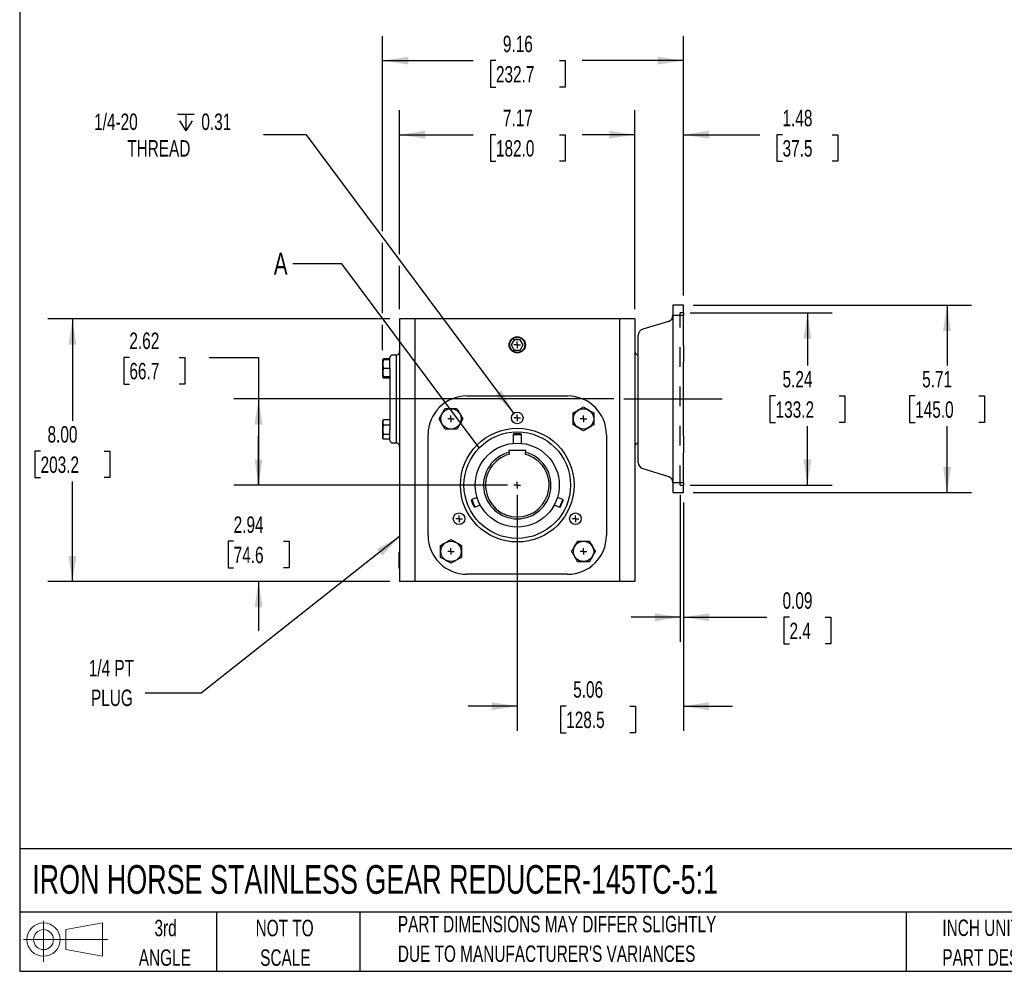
# Model space of a CAD drawing. Header units: inches. Extents: x 0.2 to 10.8, y 0.2 to 8.2.
# Tile 1 of 14: x 0.2 to 5.2, y 0.2 to 5.1. Entities that reach past the tile are written whole.
import ezdxf

# ---------------------------------------------------------------- set-up
doc = ezdxf.new("R2010")
doc.units = ezdxf.units.IN
doc.header["$MEASUREMENT"] = 0
doc.linetypes.add('CENTERX2', pattern=[0.8, 0.5, -0.1, 0.1, -0.1])
doc.linetypes.add('HIDDEN', pattern=[0.075, 0.05, -0.025])
for name, color, linetype in [('CENTER', 40, 'CENTERX2'), ('HIDDEN', 102, 'HIDDEN'), ('SLD-DEFPOINTS', 7, 'Continuous')]:
    doc.layers.add(name, color=color, linetype=linetype)
doc.layers.add('DIMENSIONS', color=140, linetype='Continuous', lineweight=25)
doc.layers.add('TEXT', color=140, linetype='Continuous', lineweight=25)
doc.styles.add('SLDTEXTSTYLE0', font='TXT', dxfattribs={"width": 0.7})
doc.dimstyles.new('SLDDIMSTYLE0', dxfattribs={"dimtxt": 0.084961, "dimasz": 0.13, "dimexe": 0, "dimexo": 0.0625, "dimgap": 0.02124, "dimtad": 0, "dimtih": 1, "dimtoh": 1, "dimlfac": 6, "dimrnd": 1e-09, "dimdsep": 46, "dimtxsty": 'SLDTEXTSTYLE0', "dimsah": 1, "dimcen": 0.09, "dimadec": 0, "dimazin": 2, "dimtfac": 1, "dimtmove": 0, "dimatfit": 0, "dimfxl": 0, "dimfrac": 2, "dimtolj": 1, "dimtzin": 12, "dimarcsym": 0})
doc.dimstyles.new('SLDDIMSTYLE1', dxfattribs={"dimtxt": 0.084961, "dimasz": 0.13, "dimexe": 0, "dimexo": 0.0625, "dimgap": 0.02124, "dimtad": 0, "dimtih": 1, "dimtoh": 1, "dimlfac": 6, "dimrnd": 1e-09, "dimzin": 12, "dimdsep": 46, "dimtxsty": 'SLDTEXTSTYLE0', "dimsah": 1, "dimcen": 0.09, "dimadec": 0, "dimazin": 3, "dimtfac": 1, "dimtofl": 0, "dimtmove": 0, "dimatfit": 3, "dimfxl": 0, "dimfrac": 2, "dimtolj": 1, "dimtzin": 12, "dimarcsym": 0})
doc.dimstyles.new('SLDDIMSTYLE2', dxfattribs={"dimtxt": 0.084961, "dimasz": 0.13, "dimexe": 0, "dimexo": 0.0625, "dimgap": 0.02124, "dimtad": 0, "dimtih": 1, "dimtoh": 1, "dimlfac": 6, "dimrnd": 1e-09, "dimzin": 12, "dimdsep": 46, "dimtxsty": 'SLDTEXTSTYLE0', "dimsah": 1, "dimcen": 0.09, "dimadec": 0, "dimazin": 3, "dimtfac": 1, "dimtmove": 0, "dimatfit": 0, "dimfxl": 0, "dimfrac": 2, "dimtolj": 1, "dimtzin": 12, "dimarcsym": 0})
doc.dimstyles.new('SLDDIMSTYLE3', dxfattribs={"dimtxt": 0.084961, "dimasz": 0.13, "dimexe": 0, "dimexo": 0.0625, "dimgap": 0.02124, "dimtad": 0, "dimtih": 1, "dimtoh": 1, "dimlfac": 6, "dimrnd": 1e-09, "dimzin": 4, "dimdsep": 46, "dimtxsty": 'SLDTEXTSTYLE0', "dimsah": 1, "dimcen": 0.09, "dimadec": 0, "dimazin": 1, "dimtfac": 1, "dimtofl": 0, "dimtmove": 0, "dimatfit": 3, "dimfxl": 0, "dimfrac": 2, "dimtolj": 1, "dimtzin": 12, "dimarcsym": 0})
doc.dimstyles.new('SLDDIMSTYLE4', dxfattribs={"dimtxt": 0.084961, "dimasz": 0.13, "dimexe": 0, "dimexo": 0.0625, "dimgap": 0.02124, "dimtad": 0, "dimtih": 1, "dimtoh": 1, "dimlfac": 6, "dimrnd": 1e-09, "dimzin": 12, "dimdsep": 46, "dimtxsty": 'SLDTEXTSTYLE0', "dimsah": 1, "dimcen": 0, "dimadec": 0, "dimazin": 3, "dimtfac": 1, "dimtofl": 0, "dimtmove": 0, "dimatfit": 3, "dimfxl": 0, "dimfrac": 2, "dimtolj": 1, "dimtzin": 12, "dimarcsym": 0})
doc.dimstyles.new('SLDDIMSTYLE5', dxfattribs={"dimtxt": 0.18, "dimasz": 0.13, "dimexe": 0, "dimexo": 0.0625, "dimgap": 0, "dimtad": 0, "dimtih": 1, "dimtoh": 1, "dimdec": 0, "dimrnd": 1e-09, "dimzin": 0, "dimdsep": 46, "dimtxsty": 'Standard', "dimsah": 1, "dimcen": 0.09, "dimadec": 0, "dimazin": 0, "dimtfac": 0.13, "dimtdec": 0, "dimtofl": 0, "dimtmove": 0, "dimatfit": 3, "dimfxl": 0, "dimfrac": 2, "dimtolj": 1, "dimtzin": 0, "dimarcsym": 0})
doc.dimstyles.new('SLDDIMSTYLE6', dxfattribs={"dimtxt": 0.18, "dimasz": 0.13, "dimexe": 0, "dimexo": 0.0625, "dimgap": 0, "dimtad": 0, "dimtih": 1, "dimtoh": 1, "dimdec": 0, "dimrnd": 1e-09, "dimzin": 0, "dimdsep": 46, "dimtxsty": 'Standard', "dimblk1": 'NONE', "dimblk2": 'NONE', "dimsah": 1, "dimcen": 0.09, "dimadec": 0, "dimazin": 0, "dimtfac": 0.13, "dimtdec": 0, "dimtofl": 0, "dimtmove": 0, "dimatfit": 3, "dimldrblk": 'NONE', "dimfxl": 0, "dimfrac": 2, "dimtolj": 1, "dimtzin": 0, "dimarcsym": 0})

# ---------------------------------------------------------------- blocks, each defined once
blk = doc.blocks.new('Block11')
at = {"color": 7, "linetype": 'Continuous', "lineweight": 18}
for p, q in [((0.1019, 0.2091), (0.1019, 0)), ((0.2157, 0.1641), (0.4006, 0.1981)), ((0.2157, 0.0628), (0.2157, 0.1641)), ((0.4006, 0.1981), (0.4006, 0.0288)), ((0, 0.1135), (0.4281, 0.1135)), ((0.2157, 0.0628), (0.4006, 0.0288))]:
    blk.add_line(p, q, dxfattribs=at)
for radius in [0.0846, 0.0506]:
    blk.add_circle((0.1019, 0.1135), radius, dxfattribs=at)
blk = doc.blocks.new('Block12')
at = {"layer": 'SLD-DEFPOINTS'}
blk.add_blockref('Block11', (0, 0), dxfattribs=at)
blk = doc.blocks.new('SW_NOTE_0_2')
at = {"layer": 'TEXT', "color": 0, "char_height": 0.083333, "attachment_point": 1, "style": 'SLDTEXTSTYLE0'}
for s, insert in [('PART DIMENSIONS MAY DIFFER SLIGHTLY', (0, 0.1074)), ("DUE TO MANUFACTURER'S VARIANCES", (0, -0.0431))]:
    blk.add_mtext(s, dxfattribs=dict(at, insert=insert))
blk = doc.blocks.new('SW_NOTE_0_3')
at = {"layer": 'TEXT', "color": 0, "char_height": 0.08333, "attachment_point": 2, "style": 'SLDTEXTSTYLE0'}
for s, insert in [('NOT TO', (0.207, 0.1074)), ('SCALE', (0.2108, -0.0431))]:
    blk.add_mtext(s, dxfattribs=dict(at, insert=insert))
blk = doc.blocks.new('SW_NOTE_0_4')
at = {"layer": 'TEXT', "color": 0, "char_height": 0.08333, "attachment_point": 2, "style": 'SLDTEXTSTYLE0'}
for s, insert in [('3rd', (0.0911, 0.1074)), ('ANGLE', (0.0873, -0.0431))]:
    blk.add_mtext(s, dxfattribs=dict(at, insert=insert))
blk = doc.blocks.new('SW_NOTE_0_5')
at = {"layer": 'TEXT', "color": 0, "char_height": 0.083333, "attachment_point": 1, "style": 'SLDTEXTSTYLE0'}
for s, insert in [('INCH UNITS USED FOR', (0, 0.1074)), ('PART DESIGN', (0, -0.0431))]:
    blk.add_mtext(s, dxfattribs=dict(at, insert=insert))
blk = doc.blocks.new('_D')
at = {"layer": 'DIMENSIONS'}
for p, q in [((3.6035, 2.6693), (3.6035, 1.923)), ((3.6192, 2.6306), (3.6192, 1.923)), ((3.6035, 2.048), (3.3535, 2.048)), ((3.6192, 2.048), (4.0431, 2.048)), ((4.1582, 2.048), (4.1297, 2.048)), ((4.1297, 2.048), (4.1297, 1.913)), ((4.34, 2.048), (4.3686, 2.048)), ((4.3686, 2.048), (4.3686, 1.913)), ((4.1297, 1.913), (4.1582, 1.913)), ((4.3686, 1.913), (4.34, 1.913))]:
    blk.add_line(p, q, dxfattribs=at)
for points in [[(3.6035, 2.048), (3.4735, 2.068), (3.4735, 2.028)], [(3.6192, 2.048), (3.7492, 2.028), (3.7492, 2.068)]]:
    blk.add_solid(points, dxfattribs=at)
at = {"layer": 'DIMENSIONS', "char_height": 0.08333, "attachment_point": 1, "style": 'SLDTEXTSTYLE0'}
for s, insert in [('0.09', (4.1229, 2.1745)), ('2.4', (4.1582, 2.0204))]:
    blk.add_mtext(s, dxfattribs=dict(at, insert=insert))
blk = doc.blocks.new('_D_1')
at = {"layer": 'DIMENSIONS'}
for p, q in [((3.6535, 3.5933), (4.3741, 3.5933)), ((4.2491, 3.5933), (4.2491, 3.326)), ((4.0876, 3.1719), (4.059, 3.1719)), ((4.059, 3.1719), (4.059, 3.0369)), ((4.4107, 3.1719), (4.4392, 3.1719)), ((4.4392, 3.1719), (4.4392, 3.0369)), ((4.059, 3.0369), (4.0876, 3.0369)), ((4.2491, 2.7193), (4.2491, 3.0179)), ((4.4392, 3.0369), (4.4107, 3.0369)), ((3.6535, 2.7193), (4.3741, 2.7193))]:
    blk.add_line(p, q, dxfattribs=at)
for points in [[(4.2491, 3.5933), (4.2291, 3.4633), (4.2691, 3.4633)], [(4.2491, 2.7193), (4.2691, 2.8493), (4.2291, 2.8493)]]:
    blk.add_solid(points, dxfattribs=at)
at = {"layer": 'DIMENSIONS', "char_height": 0.08333, "attachment_point": 1, "style": 'SLDTEXTSTYLE0'}
for s, insert in [('5.24', (4.1229, 3.2984)), ('133.2', (4.0876, 3.1443))]:
    blk.add_mtext(s, dxfattribs=dict(at, insert=insert))
blk = doc.blocks.new('_D_2')
at = {"layer": 'DIMENSIONS'}
for p, q in [((0.8069, 3.3671), (0.7783, 3.3671)), ((0.7783, 3.3671), (0.7783, 3.2321)), ((1.0593, 3.3671), (1.0879, 3.3671)), ((1.0879, 3.3671), (1.0879, 3.2321)), ((1.2125, 3.3671), (1.4625, 3.3671)), ((1.4625, 3.3671), (1.4625, 3.1563)), ((0.7783, 3.2321), (0.8069, 3.2321)), ((1.0879, 3.2321), (1.0593, 3.2321)), ((3.2667, 3.1563), (1.3375, 3.1563)), ((1.4625, 3.1563), (1.4625, 2.7188)), ((2.726, 2.7188), (1.3375, 2.7188))]:
    blk.add_line(p, q, dxfattribs=at)
for points in [[(1.4625, 3.1563), (1.4425, 3.0263), (1.4825, 3.0263)], [(1.4625, 2.7188), (1.4825, 2.8488), (1.4425, 2.8488)]]:
    blk.add_solid(points, dxfattribs=at)
at = {"layer": 'DIMENSIONS', "char_height": 0.08333, "attachment_point": 1, "style": 'SLDTEXTSTYLE0'}
for s, insert in [('2.62', (0.8069, 3.4936)), ('66.7', (0.8069, 3.3395))]:
    blk.add_mtext(s, dxfattribs=dict(at, insert=insert))
blk = doc.blocks.new('_D_3')
at = {"layer": 'DIMENSIONS'}
for p, q in [((1.4625, 2.7188), (1.4625, 2.9688)), ((2.726, 2.7188), (1.3375, 2.7188)), ((1.3363, 2.4335), (1.3078, 2.4335)), ((1.3078, 2.4335), (1.3078, 2.2985)), ((1.5888, 2.4335), (1.6173, 2.4335)), ((1.6173, 2.4335), (1.6173, 2.2985)), ((1.3078, 2.2985), (1.3363, 2.2985)), ((1.6173, 2.2985), (1.5888, 2.2985)), ((2.1289, 2.2291), (1.3375, 2.2291)), ((1.4625, 2.2291), (1.4625, 1.9791))]:
    blk.add_line(p, q, dxfattribs=at)
for points in [[(1.4625, 2.7188), (1.4825, 2.8488), (1.4425, 2.8488)], [(1.4625, 2.2291), (1.4425, 2.0991), (1.4825, 2.0991)]]:
    blk.add_solid(points, dxfattribs=at)
at = {"layer": 'DIMENSIONS', "char_height": 0.08333, "attachment_point": 1, "style": 'SLDTEXTSTYLE0'}
for s, insert in [('2.94', (1.3363, 2.5599)), ('74.6', (1.3363, 2.4059))]:
    blk.add_mtext(s, dxfattribs=dict(at, insert=insert))
blk = doc.blocks.new('_D_4')
at = {"layer": 'DIMENSIONS'}
for p, q in [((2.1289, 3.5625), (0.3927, 3.5625)), ((0.5177, 3.5625), (0.5177, 3.0459)), ((0.3561, 2.8918), (0.3276, 2.8918)), ((0.3276, 2.8918), (0.3276, 2.7568)), ((0.6792, 2.8918), (0.7078, 2.8918)), ((0.7078, 2.8918), (0.7078, 2.7568)), ((0.3276, 2.7568), (0.3561, 2.7568)), ((0.7078, 2.7568), (0.6792, 2.7568)), ((0.5177, 2.2291), (0.5177, 2.7378)), ((2.1289, 2.2291), (0.3927, 2.2291))]:
    blk.add_line(p, q, dxfattribs=at)
for points in [[(0.5177, 3.5625), (0.4977, 3.4325), (0.5377, 3.4325)], [(0.5177, 2.2291), (0.5377, 2.3591), (0.4977, 2.3591)]]:
    blk.add_solid(points, dxfattribs=at)
at = {"layer": 'DIMENSIONS', "char_height": 0.08333, "attachment_point": 1, "style": 'SLDTEXTSTYLE0'}
for s, insert in [('8.00', (0.3914, 3.0183)), ('203.2', (0.3561, 2.8642))]:
    blk.add_mtext(s, dxfattribs=dict(at, insert=insert))
blk = doc.blocks.new('_D_5')
at = {"layer": 'DIMENSIONS'}
for p, q in [((2.776, 2.6688), (2.776, 1.4714)), ((3.6192, 2.6306), (3.6192, 1.4714)), ((2.776, 1.5964), (2.526, 1.5964)), ((3.0246, 1.5964), (2.9961, 1.5964)), ((2.9961, 1.5964), (2.9961, 1.4614)), ((3.3478, 1.5964), (3.3763, 1.5964)), ((3.3763, 1.5964), (3.3763, 1.4614)), ((3.6192, 1.5964), (3.8692, 1.5964)), ((2.9961, 1.4614), (3.0246, 1.4614)), ((3.3763, 1.4614), (3.3478, 1.4614))]:
    blk.add_line(p, q, dxfattribs=at)
for points in [[(2.776, 1.5964), (2.646, 1.6164), (2.646, 1.5764)], [(3.6192, 1.5964), (3.7492, 1.5764), (3.7492, 1.6164)]]:
    blk.add_solid(points, dxfattribs=at)
at = {"layer": 'DIMENSIONS', "char_height": 0.08333, "attachment_point": 1, "style": 'SLDTEXTSTYLE0'}
for s, insert in [('5.06', (3.06, 1.7228)), ('128.5', (3.0246, 1.5688))]:
    blk.add_mtext(s, dxfattribs=dict(at, insert=insert))
blk = doc.blocks.new('_D_6')
at = {"layer": 'DIMENSIONS'}
for p, q in [((3.3731, 3.6125), (3.3731, 4.6232)), ((3.6192, 3.682), (3.6192, 4.6232)), ((3.3731, 4.4982), (3.1231, 4.4982)), ((3.6192, 4.4982), (4.0078, 4.4982)), ((4.1229, 4.4982), (4.0944, 4.4982)), ((4.0944, 4.4982), (4.0944, 4.3631)), ((4.3754, 4.4982), (4.4039, 4.4982)), ((4.4039, 4.4982), (4.4039, 4.3631)), ((4.0944, 4.3631), (4.1229, 4.3631)), ((4.4039, 4.3631), (4.3754, 4.3631))]:
    blk.add_line(p, q, dxfattribs=at)
for points in [[(3.3731, 4.4982), (3.2431, 4.5182), (3.2431, 4.4782)], [(3.6192, 4.4982), (3.7492, 4.4782), (3.7492, 4.5182)]]:
    blk.add_solid(points, dxfattribs=at)
at = {"layer": 'DIMENSIONS', "char_height": 0.08333, "attachment_point": 1, "style": 'SLDTEXTSTYLE0'}
for s, insert in [('1.48', (4.1229, 4.6246)), ('37.5', (4.1229, 4.4706))]:
    blk.add_mtext(s, dxfattribs=dict(at, insert=insert))
blk = doc.blocks.new('_D_7')
at = {"layer": 'DIMENSIONS'}
for p, q in [((2.1789, 3.8925), (2.1789, 4.6232)), ((3.3731, 3.6125), (3.3731, 4.6232)), ((2.1789, 4.4982), (2.5528, 4.4982)), ((2.6679, 4.4982), (2.6394, 4.4982)), ((2.6394, 4.4982), (2.6394, 4.3631)), ((2.991, 4.4982), (3.0196, 4.4982)), ((3.0196, 4.4982), (3.0196, 4.3631)), ((3.3731, 4.4982), (3.1062, 4.4982)), ((2.6394, 4.3631), (2.6679, 4.3631)), ((3.0196, 4.3631), (2.991, 4.3631)), ((2.1789, 3.6125), (2.1789, 3.8325))]:
    blk.add_line(p, q, dxfattribs=at)
for points in [[(2.1789, 4.4982), (2.3089, 4.4782), (2.3089, 4.5182)], [(3.3731, 4.4982), (3.2431, 4.5182), (3.2431, 4.4782)]]:
    blk.add_solid(points, dxfattribs=at)
at = {"layer": 'DIMENSIONS', "char_height": 0.08333, "attachment_point": 1, "style": 'SLDTEXTSTYLE0'}
for s, insert in [('7.17', (2.7032, 4.6246)), ('182.0', (2.6679, 4.4706))]:
    blk.add_mtext(s, dxfattribs=dict(at, insert=insert))
blk = doc.blocks.new('_D_8')
at = {"layer": 'DIMENSIONS'}
for p, q in [((2.0925, 4.0087), (2.0925, 4.9994)), ((3.6192, 3.682), (3.6192, 4.9994)), ((2.0925, 4.8744), (2.5528, 4.8744)), ((2.6679, 4.8744), (2.6394, 4.8744)), ((2.6394, 4.8744), (2.6394, 4.7394)), ((2.991, 4.8744), (3.0196, 4.8744)), ((3.0196, 4.8744), (3.0196, 4.7394)), ((3.6192, 4.8744), (3.1062, 4.8744)), ((2.6394, 4.7394), (2.6679, 4.7394)), ((3.0196, 4.7394), (2.991, 4.7394)), ((2.0925, 3.5925), (2.0925, 3.9487)), ((2.0925, 3.4036), (2.0925, 3.5325))]:
    blk.add_line(p, q, dxfattribs=at)
for points in [[(2.0925, 4.8744), (2.2225, 4.8544), (2.2225, 4.8944)], [(3.6192, 4.8744), (3.4892, 4.8944), (3.4892, 4.8544)]]:
    blk.add_solid(points, dxfattribs=at)
at = {"layer": 'DIMENSIONS', "char_height": 0.08333, "attachment_point": 1, "style": 'SLDTEXTSTYLE0'}
for s, insert in [('9.16', (2.7032, 5.0009)), ('232.7', (2.6679, 4.8468))]:
    blk.add_mtext(s, dxfattribs=dict(at, insert=insert))
blk = doc.blocks.new('_D_9')
at = {"layer": 'DIMENSIONS'}
for p, q in [((3.6692, 3.632), (5.0828, 3.632)), ((4.9578, 3.632), (4.9578, 3.326)), ((4.7962, 3.1719), (4.7677, 3.1719)), ((4.7677, 3.1719), (4.7677, 3.0369)), ((5.1194, 3.1719), (5.1479, 3.1719)), ((5.1479, 3.1719), (5.1479, 3.0369)), ((4.7677, 3.0369), (4.7962, 3.0369)), ((4.9578, 2.6806), (4.9578, 3.0179)), ((5.1479, 3.0369), (5.1194, 3.0369)), ((3.6692, 2.6806), (5.0828, 2.6806))]:
    blk.add_line(p, q, dxfattribs=at)
for points in [[(4.9578, 3.632), (4.9378, 3.502), (4.9778, 3.502)], [(4.9578, 2.6806), (4.9778, 2.8106), (4.9378, 2.8106)]]:
    blk.add_solid(points, dxfattribs=at)
at = {"layer": 'DIMENSIONS', "char_height": 0.08333, "attachment_point": 1, "style": 'SLDTEXTSTYLE0'}
for s, insert in [('5.71', (4.8316, 3.2984)), ('145.0', (4.7962, 3.1443))]:
    blk.add_mtext(s, dxfattribs=dict(at, insert=insert))
blk = doc.blocks.new('SW_SYMBOL_HOLE_DEPTH')
at = {"layer": 'DIMENSIONS', "color": 0}
for p, q in [((0, 34.4), (31.5, 34.4)), ((3.9, 21.9), (15.7, 3)), ((15.7, 34.4), (15.7, 3)), ((27.6, 21.9), (15.7, 3))]:
    blk.add_line(p, q, dxfattribs=at)
blk = doc.blocks.new('_D_10')
at = {"layer": 'DIMENSIONS'}
for p, q in [((1.706, 4.4982), (1.4872, 4.4982)), ((2.7584, 3.0837), (1.706, 4.4982))]:
    blk.add_line(p, q, dxfattribs=at)
blk.add_solid([(2.7584, 3.0837), (2.6968, 3.2), (2.6648, 3.1761)], dxfattribs=at)
at = {"layer": 'DIMENSIONS', "xscale": 0.002688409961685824, "yscale": 0.002688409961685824, "zscale": 0.002688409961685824}
blk.add_blockref('SW_SYMBOL_HOLE_DEPTH', (1.0507, 4.5094), dxfattribs=at)
at = {"layer": 'DIMENSIONS', "char_height": 0.08333, "attachment_point": 1, "style": 'SLDTEXTSTYLE0'}
for s, insert in [('1/4-20', (0.628, 4.6056)), ('0.31', (1.1722, 4.6056)), ('THREAD', (0.7958, 4.4706))]:
    blk.add_mtext(s, dxfattribs=dict(at, insert=insert))
blk = doc.blocks.new('SW_NOTE_0_6')
at = {"layer": 'TEXT', "color": 0, "char_height": 0.08333, "attachment_point": 2, "style": 'SLDTEXTSTYLE0'}
for s, insert in [('1/4 PT', (-0.1713, 0.1687)), ('PLUG', (-0.1688, 0.0182))]:
    blk.add_mtext(s, dxfattribs=dict(at, insert=insert))
blk = doc.blocks.new('SW_CENTERMARKSYMBOL_0')
at = {"layer": 'CENTER', "color": 0}
for q in [(-0.0167, 0), (0, 0.0167), (0, -0.0167), (0.0167, 0)]:
    blk.add_line((0, 0), q, dxfattribs=at)
blk = doc.blocks.new('SW_CENTERMARKSYMBOL_1')
at = {"layer": 'CENTER', "color": 0}
for q in [(-0.0167, 0), (0, 0.0167), (0, -0.0167), (0.0167, 0)]:
    blk.add_line((0, 0), q, dxfattribs=at)
blk = doc.blocks.new('SW_CENTERMARKSYMBOL_2')
at = {"layer": 'CENTER', "color": 0}
for q in [(-0.0167, 0), (0, 0.0167), (0, -0.0167), (0.0167, 0)]:
    blk.add_line((0, 0), q, dxfattribs=at)
blk = doc.blocks.new('SW_CENTERMARKSYMBOL_3')
at = {"layer": 'CENTER', "color": 0}
for q in [(-0.0167, 0), (0, 0.0167), (0, -0.0167), (0.0167, 0)]:
    blk.add_line((0, 0), q, dxfattribs=at)
blk = doc.blocks.new('SW_CENTERMARKSYMBOL_4')
at = {"layer": 'CENTER', "color": 0}
for q in [(-0.0167, 0), (0, 0.0167), (0, -0.0167), (0.0167, 0)]:
    blk.add_line((0, 0), q, dxfattribs=at)
blk = doc.blocks.new('SW_CENTERMARKSYMBOL_5')
at = {"layer": 'CENTER', "color": 0}
for q in [(-0.0167, 0), (0, 0.0167), (0, -0.0167), (0.0167, 0)]:
    blk.add_line((0, 0), q, dxfattribs=at)
blk = doc.blocks.new('SW_CENTERMARKSYMBOL_6')
at = {"layer": 'CENTER', "color": 0}
for q in [(-0.0167, 0), (0, 0.0167), (0, -0.0167), (0.0167, 0)]:
    blk.add_line((0, 0), q, dxfattribs=at)
blk = doc.blocks.new('SW_CENTERMARKSYMBOL_7')
at = {"layer": 'CENTER', "color": 0}
for q in [(-0.0167, 0), (0, 0.0167), (0, -0.0167), (0.0167, 0)]:
    blk.add_line((0, 0), q, dxfattribs=at)
blk = doc.blocks.new('SW_CENTERMARKSYMBOL_8')
at = {"layer": 'CENTER', "color": 0}
for q in [(-0.0167, 0), (0, 0.0167), (0, -0.0167), (0.0167, 0)]:
    blk.add_line((0, 0), q, dxfattribs=at)
blk = doc.blocks.new('_None')

msp = doc.modelspace()

# ---------------------------------------------------------------- linework, layer by layer
for p, q in [((3.61920395, 3.63201845), (3.56671052, 3.63201845)), ((3.56671052, 3.63201845), (3.56671052, 3.59393701)), ((3.61920395, 3.59393701), (3.61920395, 3.63201845)), ((2.17891524, 3.56246465), (2.17891524, 2.22913131)), ((2.2576554, 3.56246465), (2.17891524, 3.56246465)), ((2.2576554, 2.22913131), (2.2576554, 3.56246465)), ((3.2944008, 3.56246465), (2.2576554, 3.56246465)), ((3.2944008, 3.56246465), (3.2944008, 2.22913131)), ((3.37314096, 3.56246465), (3.2944008, 3.56246465)), ((3.37314096, 3.56246465), (3.37314096, 2.22913131)), ((3.54345466, 3.54983782), (3.41280101, 3.51007366)), ((3.56671052, 3.59393701), (3.56671052, 3.58005597)), ((3.61920395, 3.58010503), (3.56671052, 3.58010503)), ((3.56671052, 3.58010503), (3.56671052, 3.56352199)), ((3.56671052, 3.56352199), (3.56671052, 3.51842279)), ((3.61920395, 3.59393701), (3.61920395, 3.58010503)), ((3.61920395, 3.56352199), (3.61920395, 3.58010503)), ((3.61920395, 3.51842279), (3.61920395, 3.56352199)), ((3.56671052, 3.51842279), (3.56671052, 3.4722825)), ((3.61920395, 3.4722825), (3.61920395, 3.51842279)), ((2.76087455, 3.45747777), (2.745721, 3.43123105)), ((2.79118165, 3.45747777), (2.76087455, 3.45747777)), ((2.8063352, 3.43123105), (2.79118165, 3.45747777)), ((3.56671052, 3.4722825), (3.56671052, 3.4275794)), ((3.61920395, 3.4275794), (3.61920395, 3.4722825)), ((2.745721, 3.43123105), (2.76087455, 3.40498433)), ((2.76087455, 3.40498433), (2.79118165, 3.40498433)), ((2.79118165, 3.40498433), (2.8063352, 3.43123105)), ((3.56671052, 3.4275794), (3.56671052, 3.34279639)), ((3.61920395, 3.4275794), (3.61920395, 3.34279639)), ((2.09280697, 3.35438116), (2.09246511, 3.35364804)), ((2.09246511, 3.35364804), (2.09246511, 3.26981245)), ((2.09588372, 3.36097928), (2.09280697, 3.35438116)), ((2.09588372, 3.36097928), (2.09372852, 3.35421462)), ((2.12970264, 3.36097928), (2.09588372, 3.36097928)), ((2.12970264, 3.35438116), (2.09588372, 3.35438116)), ((2.16251104, 3.37939378), (2.142826, 3.37939378)), ((2.16251104, 3.31377698), (2.16251104, 3.37939378)), ((2.12970264, 3.31173025), (2.09588372, 3.31173025)), ((2.12970264, 3.31377698), (2.12970264, 2.99881635)), ((2.16251104, 2.99881635), (2.16251104, 3.31377698)), ((3.56671052, 3.34279639), (3.56671052, 2.96979694)), ((3.61920395, 2.96979694), (3.61920395, 3.34279639)), ((2.09246511, 3.26981245), (2.09280697, 3.26907933)), ((2.09280697, 3.26907933), (2.09588372, 3.26248121)), ((2.12970264, 3.26907933), (2.09588372, 3.26907933)), ((2.12970264, 3.26248121), (2.09588372, 3.26248121)), ((2.52012259, 3.17158538), (3.03193361, 3.17158538)), ((2.09588372, 3.05011213), (2.09246511, 3.04278089)), ((2.12970264, 3.05011213), (2.09588372, 3.05011213)), ((2.09246511, 3.04278089), (2.09246511, 2.9589453)), ((2.09588372, 3.02548761), (2.12970264, 3.02548761)), ((2.09246511, 2.9589453), (2.09588372, 2.95161405)), ((2.12970264, 2.97623857), (2.09588372, 2.97623857)), ((2.12970264, 2.95161405), (2.09588372, 2.95161405)), ((2.16251104, 2.93319956), (2.16251104, 2.99881635)), ((2.32327219, 2.46292397), (2.32327219, 2.97473499)), ((2.7585281, 2.97982849), (2.75519477, 2.97649516)), ((2.75519477, 2.97649516), (2.75519477, 2.931064)), ((2.75519477, 2.97649516), (2.79686143, 2.97649516)), ((2.7935281, 2.97982849), (2.7585281, 2.97982849)), ((2.79686143, 2.97649516), (2.7935281, 2.97982849)), ((2.79686143, 2.931064), (2.79686143, 2.97649516)), ((3.22878401, 2.97473499), (3.22878401, 2.46292397)), ((3.56671052, 2.96979694), (3.56671052, 2.88501394)), ((3.61920395, 2.96979694), (3.61920395, 2.88501394)), ((2.142826, 2.93319956), (2.16251104, 2.93319956)), ((2.73436143, 2.89649516), (2.81769477, 2.89649516)), ((2.73436143, 2.88498564), (2.73436143, 2.89649516)), ((2.81769477, 2.89649516), (2.81769477, 2.88498564)), ((3.56671052, 2.88501394), (3.56671052, 2.84031084)), ((3.61920395, 2.84031084), (3.61920395, 2.88501394)), ((3.41280101, 2.80251967), (3.54345466, 2.76275552)), ((3.56671052, 2.84031084), (3.56671052, 2.79417055)), ((3.61920395, 2.79417055), (3.61920395, 2.84031084)), ((3.56671052, 2.79417055), (3.56671052, 2.74907135)), ((3.61920395, 2.74907135), (3.61920395, 2.79417055)), ((3.56671052, 2.74907135), (3.56671052, 2.73248831)), ((3.56671052, 2.73253737), (3.56671052, 2.71865633)), ((3.56671052, 2.73248831), (3.61920395, 2.73248831)), ((3.56671052, 2.71865633), (3.56671052, 2.68057488)), ((3.61920395, 2.73248831), (3.61920395, 2.74907135)), ((3.61920395, 2.73248831), (3.61920395, 2.71865633)), ((3.61920395, 2.68057488), (3.61920395, 2.71865633)), ((2.57197639, 2.65685833), (2.54497712, 2.64567486)), ((3.00707908, 2.64567486), (2.98007981, 2.65685833)), ((3.56671052, 2.68057488), (3.61920395, 2.68057488)), ((2.54497712, 2.64567486), (2.54317313, 2.64131965)), ((2.55243291, 2.61896458), (2.54317313, 2.64131965)), ((2.54497712, 2.64567486), (2.55600066, 2.61906168)), ((2.55656705, 2.60898387), (2.55243291, 2.61896458)), ((2.55600066, 2.61906168), (2.56092226, 2.60717988)), ((2.55656705, 2.60898387), (2.56092226, 2.60717988)), ((2.56092226, 2.60717988), (2.58792154, 2.61836335)), ((2.96413466, 2.61836335), (2.99113394, 2.60717988)), ((2.99605554, 2.61906168), (2.99113394, 2.60717988)), ((2.99113394, 2.60717988), (2.99548915, 2.60898387)), ((2.99548915, 2.60898387), (2.9996233, 2.61896458)), ((3.00707908, 2.64567486), (2.99605554, 2.61906168)), ((2.9996233, 2.61896458), (3.00888307, 2.64131965)), ((3.00888307, 2.64131965), (3.00707908, 2.64567486)), ((2.17816369, 2.37864224), (2.17497823, 2.37545677)), ((2.17497823, 2.37545677), (2.17497823, 2.29934129)), ((2.17891524, 2.37861973), (2.17816369, 2.37864224)), ((2.17816369, 2.37864224), (2.17816369, 2.29615583)), ((2.17497823, 2.29934129), (2.17816369, 2.29615583)), ((2.17816369, 2.29615583), (2.17891524, 2.29617833)), ((3.03193361, 2.26607357), (2.52012259, 2.26607357)), ((2.2576554, 2.22913131), (2.17891524, 2.22913131)), ((3.2944008, 2.22913131), (2.2576554, 2.22913131)), ((3.37314096, 2.22913131), (3.2944008, 2.22913131))]:
    msp.add_line(p, q)
for centre, radius in [((2.7760281, 3.43123105), 0.04124321), ((2.7760281, 3.43123105), 0.03805774), ((2.439642, 3.05521558), 0.05159113), ((3.1124142, 3.05521558), 0.05159113), ((2.7760281, 3.06003683), 0.02952756), ((2.7760281, 2.71882948), 0.28871391), ((2.7760281, 2.71882948), 0.21325459), ((2.48053387, 2.5482258), 0.02952756), ((3.07152233, 2.5482258), 0.02952756), ((2.439642, 2.38244338), 0.05159113), ((3.1124142, 2.38244338), 0.05159113)]:
    msp.add_circle(centre, radius)
for centre, radius, start, end in [((3.53390212, 3.58122476), 0.0328084, 286.92751306, 0), ((3.42235356, 3.47868673), 0.0328084, 106.92751306, 180), ((2.142826, 3.36627042), 0.01312336, 90, 180), ((2.1592302, 3.39880349), 0.01968504, 279.59406823, 0), ((3.392826, 3.39880349), 0.01968504, 180, 260.40593177), ((2.52012259, 2.97473499), 0.19685039, 90, 180), ((3.03193361, 2.97473499), 0.19685039, 0, 90), ((2.142826, 2.94632292), 0.01312336, 180, 270), ((2.1592302, 2.91378985), 0.01968504, 0, 80.40593177), ((3.392826, 2.91378985), 0.01968504, 99.59406823, 180), ((2.7760281, 2.71882948), 0.17130085, 104.0776564, 75.9223436), ((2.7760281, 2.71882948), 0.16145833, 104.95524832, 75.04475168), ((3.42235356, 2.83390661), 0.0328084, 180, 253.07248694), ((3.53390212, 2.73136858), 0.0328084, 0, 73.07248694), ((2.52012259, 2.46292397), 0.19685039, 180, 270), ((3.03193361, 2.46292397), 0.19685039, 270, 0)]:
    msp.add_arc(centre, radius, start, end)
for points, knots in [([(3.38954516, 3.15629667), (3.38954516, 3.24179741), (3.38954516, 3.32380271), (3.38954516, 3.44471902), (3.38954516, 3.47868673), (3.38954516, 3.47868673)], [0, 0, 0, 0, 0.5, 0.5, 1, 1, 1, 1]), ([(2.09588372, 3.35438116), (2.0949377, 3.35086725), (2.09416449, 3.3473435), (2.09309993, 3.34026857), (2.09281192, 3.33671719), (2.09280215, 3.32958222), (2.09308196, 3.32599212), (2.0941538, 3.31880986), (2.09493428, 3.31525687), (2.09588372, 3.31173025)], [0, 0, 0, 0, 0.25, 0.25, 0.5, 0.5, 0.75, 0.75, 1, 1, 1, 1]), ([(2.09323696, 3.35438116), (2.09319334, 3.35438116), (2.09309885, 3.35438116), (2.09490918, 3.35438116), (2.09588372, 3.35438116)], [0, 0, 0, 0, 0.4616719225, 1, 1, 1, 1]), ([(2.12970264, 3.31377698), (2.12970264, 3.32769872), (2.12970264, 3.3410513), (2.12970264, 3.3607396), (2.12970264, 3.36627042), (2.12970264, 3.36627042)], [0, 0, 0, 0, 0.5, 0.5, 1, 1, 1, 1]), ([(2.09588372, 3.31173025), (2.0949377, 3.30821633), (2.09416449, 3.30469258), (2.09309993, 3.29761765), (2.09281192, 3.29406628), (2.09280215, 3.2869313), (2.09308196, 3.2833412), (2.0941538, 3.27615894), (2.09493428, 3.27260595), (2.09588372, 3.26907933)], [0, 0, 0, 0, 0.25, 0.25, 0.5, 0.5, 0.75, 0.75, 1, 1, 1, 1]), ([(2.09588372, 3.26907933), (2.09455678, 3.26907933), (2.09271403, 3.26907933), (2.0931226, 3.26907933), (2.09323696, 3.26907933)], [0, 0, 0, 0, 0.720085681, 1, 1, 1, 1]), ([(2.09350096, 3.26929662), (2.09350428, 3.2692193), (2.09360307, 3.26691222), (2.09476283, 3.26465895), (2.09588372, 3.26248121)], [0, 0, 0, 0, 0.03351546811, 1, 1, 1, 1]), ([(3.38954516, 2.83390661), (3.38954516, 2.83390661), (3.38954516, 2.86787432), (3.38954516, 2.98879063), (3.38954516, 3.07079593), (3.38954516, 3.15629667)], [0, 0, 0, 0, 0.5, 0.5, 1, 1, 1, 1]), ([(2.3790278, 3.05521558), (2.38152473, 3.05954039), (2.38402866, 3.06387732), (2.389056, 3.07258493), (2.39157955, 3.07695585), (2.39664955, 3.08573735), (2.39920063, 3.09015594), (2.40430424, 3.09899565), (2.40682893, 3.10336855), (2.4093349, 3.10770902)], [0, 0, 0, 0, 0.25, 0.25, 0.5, 0.5, 0.75, 0.75, 1, 1, 1, 1]), ([(2.4093349, 3.10770902), (2.41432877, 3.10770902), (2.41933662, 3.10770902), (2.4293913, 3.10770902), (2.4344384, 3.10770902), (2.44457841, 3.10770902), (2.44968056, 3.10770902), (2.45988777, 3.10770902), (2.46493717, 3.10770902), (2.4699491, 3.10770902)], [0, 0, 0, 0, 0.25, 0.25, 0.5, 0.5, 0.75, 0.75, 1, 1, 1, 1]), ([(2.4699491, 3.10770902), (2.47244604, 3.1033842), (2.47494996, 3.09904727), (2.4799773, 3.09033966), (2.48250085, 3.08596875), (2.48757086, 3.07718724), (2.49012193, 3.07276865), (2.49522554, 3.06392894), (2.49775023, 3.05955604), (2.5002562, 3.05521558)], [0, 0, 0, 0, 0.25, 0.25, 0.5, 0.5, 0.75, 0.75, 1, 1, 1, 1]), ([(3.05992076, 3.08552268), (3.06424558, 3.08801961), (3.06858251, 3.09052354), (3.07729011, 3.09555088), (3.08166103, 3.09807443), (3.09044254, 3.10314443), (3.09486113, 3.10569551), (3.10370084, 3.11079911), (3.10807374, 3.11332381), (3.1124142, 3.11582978)], [0, 0, 0, 0, 0.25, 0.25, 0.5, 0.5, 0.75, 0.75, 1, 1, 1, 1]), ([(3.1124142, 3.11582978), (3.11673902, 3.11333284), (3.12107594, 3.11082892), (3.12978355, 3.10580158), (3.13415447, 3.10327803), (3.14293598, 3.09820802), (3.14735457, 3.09565695), (3.15619427, 3.09055334), (3.16056718, 3.08802864), (3.16490764, 3.08552268)], [0, 0, 0, 0, 0.25, 0.25, 0.5, 0.5, 0.75, 0.75, 1, 1, 1, 1]), ([(2.09588372, 3.05011213), (2.0949377, 3.04808337), (2.09416449, 3.04604893), (2.09309993, 3.04196422), (2.09281192, 3.03991383), (2.09280215, 3.03579445), (2.09308196, 3.03372171), (2.0941538, 3.02957503), (2.09493428, 3.02752371), (2.09588372, 3.02548761)], [0, 0, 0, 0, 0.25, 0.25, 0.5, 0.5, 0.75, 0.75, 1, 1, 1, 1]), ([(2.4093349, 3.00272214), (2.40683796, 3.00704696), (2.40433404, 3.01138388), (2.3993067, 3.02009149), (2.39678315, 3.02446241), (2.39171314, 3.03324392), (2.38916207, 3.0376625), (2.38405846, 3.04650221), (2.38153377, 3.05087511), (2.3790278, 3.05521558)], [0, 0, 0, 0, 0.25, 0.25, 0.5, 0.5, 0.75, 0.75, 1, 1, 1, 1]), ([(2.5002562, 3.05521558), (2.49775927, 3.05089076), (2.49525534, 3.04655383), (2.490228, 3.03784622), (2.48770445, 3.03347531), (2.48263445, 3.0246938), (2.48008337, 3.02027521), (2.47497976, 3.0114355), (2.47245507, 3.0070626), (2.4699491, 3.00272214)], [0, 0, 0, 0, 0.25, 0.25, 0.5, 0.5, 0.75, 0.75, 1, 1, 1, 1]), ([(3.05992076, 3.02490848), (3.05992076, 3.02990235), (3.05992076, 3.0349102), (3.05992076, 3.04496488), (3.05992076, 3.05001198), (3.05992076, 3.06015199), (3.05992076, 3.06525414), (3.05992076, 3.07546135), (3.05992076, 3.08051074), (3.05992076, 3.08552268)], [0, 0, 0, 0, 0.25, 0.25, 0.5, 0.5, 0.75, 0.75, 1, 1, 1, 1]), ([(3.16490764, 3.08552268), (3.16490764, 3.08052881), (3.16490764, 3.07552096), (3.16490764, 3.06546628), (3.16490764, 3.06041918), (3.16490764, 3.05027917), (3.16490764, 3.04517702), (3.16490764, 3.0349698), (3.16490764, 3.02992041), (3.16490764, 3.02490848)], [0, 0, 0, 0, 0.25, 0.25, 0.5, 0.5, 0.75, 0.75, 1, 1, 1, 1]), ([(2.09588372, 3.02548761), (2.0949377, 3.02143009), (2.09416449, 3.01736121), (2.09309993, 3.00919179), (2.09281192, 3.00509102), (2.09280215, 2.99685226), (2.09308196, 2.99270676), (2.0941538, 2.9844134), (2.09493428, 2.98031077), (2.09588372, 2.97623857)], [0, 0, 0, 0, 0.25, 0.25, 0.5, 0.5, 0.75, 0.75, 1, 1, 1, 1]), ([(2.4699491, 3.00272214), (2.46495523, 3.00272214), (2.45994738, 3.00272214), (2.4498927, 3.00272214), (2.4448456, 3.00272214), (2.43470559, 3.00272214), (2.42960344, 3.00272214), (2.41939623, 3.00272214), (2.41434683, 3.00272214), (2.4093349, 3.00272214)], [0, 0, 0, 0, 0.25, 0.25, 0.5, 0.5, 0.75, 0.75, 1, 1, 1, 1]), ([(3.1124142, 2.99460138), (3.10808938, 2.99709831), (3.10375246, 2.99960224), (3.09504485, 3.00462958), (3.09067393, 3.00715313), (3.08189242, 3.01222313), (3.07747383, 3.01477421), (3.06863413, 3.01987781), (3.06426122, 3.02240251), (3.05992076, 3.02490848)], [0, 0, 0, 0, 0.25, 0.25, 0.5, 0.5, 0.75, 0.75, 1, 1, 1, 1]), ([(3.16490764, 3.02490848), (3.16058282, 3.02241154), (3.1562459, 3.01990762), (3.14753829, 3.01488028), (3.14316737, 3.01235673), (3.13438586, 3.00728672), (3.12996727, 3.00473565), (3.12112757, 2.99963204), (3.11675466, 2.99710734), (3.1124142, 2.99460138)], [0, 0, 0, 0, 0.25, 0.25, 0.5, 0.5, 0.75, 0.75, 1, 1, 1, 1]), ([(2.09588372, 2.97623857), (2.0949377, 2.97420981), (2.09416449, 2.97217537), (2.09309993, 2.96809066), (2.09281192, 2.96604027), (2.09280215, 2.9619209), (2.09308196, 2.95984815), (2.0941538, 2.95570147), (2.09493428, 2.95365015), (2.09588372, 2.95161405)], [0, 0, 0, 0, 0.25, 0.25, 0.5, 0.5, 0.75, 0.75, 1, 1, 1, 1]), ([(2.12970264, 2.94632292), (2.12970264, 2.94632292), (2.12970264, 2.95185374), (2.12970264, 2.97154204), (2.12970264, 2.98489462), (2.12970264, 2.99881635)], [0, 0, 0, 0, 0.5, 0.5, 1, 1, 1, 1]), ([(2.38714856, 2.41275048), (2.39147338, 2.41524741), (2.3958103, 2.41775134), (2.40451791, 2.42277868), (2.40888883, 2.42530223), (2.41767034, 2.43037223), (2.42208893, 2.43292331), (2.43092863, 2.43802691), (2.43530154, 2.44055161), (2.439642, 2.44305758)], [0, 0, 0, 0, 0.25, 0.25, 0.5, 0.5, 0.75, 0.75, 1, 1, 1, 1]), ([(2.38714856, 2.35213628), (2.38714856, 2.35713015), (2.38714856, 2.362138), (2.38714856, 2.37219268), (2.38714856, 2.37723978), (2.38714856, 2.38737979), (2.38714856, 2.39248194), (2.38714856, 2.40268915), (2.38714856, 2.40773854), (2.38714856, 2.41275048)], [0, 0, 0, 0, 0.25, 0.25, 0.5, 0.5, 0.75, 0.75, 1, 1, 1, 1]), ([(2.439642, 2.44305758), (2.44396682, 2.44056064), (2.44830374, 2.43805672), (2.45701135, 2.43302938), (2.46138227, 2.43050583), (2.47016378, 2.42543582), (2.47458237, 2.42288475), (2.48342207, 2.41778114), (2.48779498, 2.41525644), (2.49213544, 2.41275048)], [0, 0, 0, 0, 0.25, 0.25, 0.5, 0.5, 0.75, 0.75, 1, 1, 1, 1]), ([(2.49213544, 2.41275048), (2.49213544, 2.40775661), (2.49213544, 2.40274876), (2.49213544, 2.39269408), (2.49213544, 2.38764698), (2.49213544, 2.37750697), (2.49213544, 2.37240482), (2.49213544, 2.3621976), (2.49213544, 2.35714821), (2.49213544, 2.35213628)], [0, 0, 0, 0, 0.25, 0.25, 0.5, 0.5, 0.75, 0.75, 1, 1, 1, 1]), ([(3.0518, 2.38244338), (3.05429693, 2.3867682), (3.05680086, 2.39110512), (3.0618282, 2.39981273), (3.06435175, 2.40418365), (3.06942176, 2.41296515), (3.07197283, 2.41738374), (3.07707644, 2.42622345), (3.07960113, 2.43059635), (3.0821071, 2.43493682)], [0, 0, 0, 0, 0.25, 0.25, 0.5, 0.5, 0.75, 0.75, 1, 1, 1, 1]), ([(3.0821071, 2.43493682), (3.08710097, 2.43493682), (3.09210882, 2.43493682), (3.1021635, 2.43493682), (3.1072106, 2.43493682), (3.11735061, 2.43493682), (3.12245276, 2.43493682), (3.13265997, 2.43493682), (3.13770937, 2.43493682), (3.1427213, 2.43493682)], [0, 0, 0, 0, 0.25, 0.25, 0.5, 0.5, 0.75, 0.75, 1, 1, 1, 1]), ([(3.1427213, 2.43493682), (3.14521824, 2.430612), (3.14772216, 2.42627507), (3.1527495, 2.41756746), (3.15527305, 2.41319654), (3.16034306, 2.40441504), (3.16289413, 2.39999645), (3.16799774, 2.39115674), (3.17052243, 2.38678384), (3.1730284, 2.38244338)], [0, 0, 0, 0, 0.25, 0.25, 0.5, 0.5, 0.75, 0.75, 1, 1, 1, 1]), ([(2.439642, 2.32182918), (2.43531718, 2.32432611), (2.43098026, 2.32683004), (2.42227265, 2.33185738), (2.41790173, 2.33438093), (2.40912022, 2.33945093), (2.40470163, 2.342002), (2.39586193, 2.34710561), (2.39148902, 2.34963031), (2.38714856, 2.35213628)], [0, 0, 0, 0, 0.25, 0.25, 0.5, 0.5, 0.75, 0.75, 1, 1, 1, 1]), ([(2.49213544, 2.35213628), (2.48781062, 2.34963934), (2.4834737, 2.34713542), (2.47476609, 2.34210808), (2.47039517, 2.33958453), (2.46161366, 2.33451452), (2.45719507, 2.33196345), (2.44835537, 2.32685984), (2.44398246, 2.32433514), (2.439642, 2.32182918)], [0, 0, 0, 0, 0.25, 0.25, 0.5, 0.5, 0.75, 0.75, 1, 1, 1, 1]), ([(3.0821071, 2.32994994), (3.07961016, 2.33427476), (3.07710624, 2.33861168), (3.0720789, 2.34731929), (3.06955535, 2.35169021), (3.06448534, 2.36047172), (3.06193427, 2.3648903), (3.05683066, 2.37373001), (3.05430597, 2.37810291), (3.0518, 2.38244338)], [0, 0, 0, 0, 0.25, 0.25, 0.5, 0.5, 0.75, 0.75, 1, 1, 1, 1]), ([(3.1730284, 2.38244338), (3.17053147, 2.37811856), (3.16802754, 2.37378163), (3.1630002, 2.36507402), (3.16047665, 2.36070311), (3.15540665, 2.3519216), (3.15285557, 2.34750301), (3.14775196, 2.3386633), (3.14522727, 2.3342904), (3.1427213, 2.32994994)], [0, 0, 0, 0, 0.25, 0.25, 0.5, 0.5, 0.75, 0.75, 1, 1, 1, 1]), ([(3.1427213, 2.32994994), (3.13772743, 2.32994994), (3.13271958, 2.32994994), (3.1226649, 2.32994994), (3.1176178, 2.32994994), (3.10747779, 2.32994994), (3.10237564, 2.32994994), (3.09216843, 2.32994994), (3.08711903, 2.32994994), (3.0821071, 2.32994994)], [0, 0, 0, 0, 0.25, 0.25, 0.5, 0.5, 0.75, 0.75, 1, 1, 1, 1])]:
    msp.add_open_spline(points, degree=3, knots=knots)
for points in [[(2.73436143, 2.88498564), (2.73436143, 2.88159986), (2.73436143, 2.87821112), (2.73436143, 2.87481884)], [(2.81769477, 2.87481884), (2.81769477, 2.87821112), (2.81769477, 2.88159986), (2.81769477, 2.88498564)]]:
    msp.add_open_spline(points, degree=3)
at = {"layer": 'CENTER'}
msp.add_line((3.31671052, 3.15629667), (3.86920395, 3.15629667), dxfattribs=at)
at = {"layer": 'HIDDEN'}
for p, q in [((3.60345592, 2.71928879), (3.60345592, 3.59330454)), ((3.61920395, 3.59330454), (3.60345592, 3.59330454)), ((3.60345592, 2.71928879), (3.61920395, 2.71928879))]:
    msp.add_line(p, q, dxfattribs=at)
at = {"layer": 'TEXT'}
for p, q in [((0.25, 8.25), (0.25, 0.25)), ((10.75, 0.8711066), (0.25, 0.8711066)), ((10.75, 0.55), (0.25, 0.55)), ((1.25, 0.55), (1.25, 0.25)), ((1.97683574, 0.55), (1.97683574, 0.25)), ((4.74986133, 0.55), (4.74986133, 0.25)), ((0.25, 0.25), (10.75, 0.25))]:
    msp.add_line(p, q, dxfattribs=at)
msp.add_circle((2.7760281, 2.71882948), 0.27052477, dxfattribs=at)

# ---------------------------------------------------------------- block references
at = {"layer": 'CENTER'}
for name, p in [('SW_CENTERMARKSYMBOL_8', (2.7760281, 3.43123105)), ('SW_CENTERMARKSYMBOL_1', (2.439642, 3.05521558)), ('SW_CENTERMARKSYMBOL_5', (2.7760281, 3.06003683)), ('SW_CENTERMARKSYMBOL_4', (3.1124142, 3.05521558)), ('SW_CENTERMARKSYMBOL_0', (2.7760281, 2.71882948)), ('SW_CENTERMARKSYMBOL_7', (2.48053387, 2.5482258)), ('SW_CENTERMARKSYMBOL_6', (3.07152233, 2.5482258)), ('SW_CENTERMARKSYMBOL_2', (2.439642, 2.38244338)), ('SW_CENTERMARKSYMBOL_3', (3.1124142, 2.38244338))]:
    msp.add_blockref(name, p, dxfattribs=at)
at = {"layer": 'SLD-DEFPOINTS'}
msp.add_blockref('Block12', (0.26921018, 0.29739588), dxfattribs=at)
at = {"layer": 'TEXT'}
for name, p in [('SW_NOTE_0_6', (0.88693106, 1.66228703)), ('SW_NOTE_0_4', (0.89950186, 0.4042537)), ('SW_NOTE_0_3', (1.38807796, 0.40425369)), ('SW_NOTE_0_2', (2.17005057, 0.42408164)), ('SW_NOTE_0_5', (4.93423991, 0.4054626))]:
    msp.add_blockref(name, p, dxfattribs=at)

# ---------------------------------------------------------------- texts
at = {"layer": 'TEXT', "attachment_point": 1, "style": 'SLDTEXTSTYLE0'}
for s, insert, char_height in [('A', (1.54047376, 3.89890237), 0.11111111), ('IRON HORSE STAINLESS GEAR REDUCER-145TC-5:1', (0.31361158, 0.78938954), 0.1458333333)]:
    msp.add_mtext(s, dxfattribs=dict(at, insert=insert, char_height=char_height))

# ---------------------------------------------------------------- dimensions: what is measured, and where the dimension line sits
at = {"layer": 'DIMENSIONS'}
for base, p1, p2, dimstyle, picture, middle in [((2.09246511, 4.87443924), (3.61920395, 3.63201845), (2.09246511, 3.35364804), 'SLDDIMSTYLE1', '_D_8', (2.82946671, 4.87443924)), ((2.17891524, 4.49816019), (3.37314096, 3.56246465), (2.17891524, 3.56246465), 'SLDDIMSTYLE1', '_D_7', (2.82946671, 4.49816019)), ((3.37314096, 4.49816019), (3.61920395, 3.63201845), (3.37314096, 3.56246465), 'SLDDIMSTYLE2', '_D_6', (4.24912521, 4.49816019)), ((3.61920395, 1.59639811), (2.7760281, 2.71882948), (3.61920395, 2.68057488), 'SLDDIMSTYLE2', '_D_5', (3.18621438, 1.59639811)), ((3.61920395, 2.04803002), (3.60345592, 2.71928879), (3.61920395, 2.68057488), 'SLDDIMSTYLE0', '_D', (4.24912521, 2.04803002))]:
    dim = msp.add_linear_dim(base=base, p1=p1, p2=p2, dimstyle=dimstyle, dxfattribs=at)
    dim.commit()
    dim.dimension.update_dxf_attribs({"geometry": picture, "text_midpoint": middle, "dimtype": 160})
dim = msp.add_diameter_dim_2p(p1=(2.79365474, 3.03634763), p2=(2.75840146, 3.08372603), text='1/4-20 {\\fGDT;x}0.31\\PTHREAD', dimstyle='SLDDIMSTYLE4', override={"dimpost": '<>'}, dxfattribs=at)
dim.commit()
dim.dimension.update_dxf_attribs({"geometry": '_D_10', "text_midpoint": (1.0263591, 4.49816019), "dimtype": 163})
for base, p1, p2, dimstyle, picture, middle in [((4.95778663, 2.68057488), (3.61920395, 3.63201845), (3.61920395, 2.68057488), 'SLDDIMSTYLE1', '_D_9', (4.95778663, 3.17191744)), ((0.51766196, 3.56246465), (2.17891524, 2.22913131), (2.17891524, 3.56246465), 'SLDDIMSTYLE3', '_D_4', (0.51766196, 2.89182537)), ((4.24912521, 3.59330454), (3.60345592, 2.71928879), (3.60345592, 3.59330454), 'SLDDIMSTYLE1', '_D_1', (4.24912521, 3.17191744)), ((1.46254385, 2.71882948), (3.31671052, 3.15629667), (2.7760281, 2.71882948), 'SLDDIMSTYLE1', '_D_2', (1.46254385, 3.36712019)), ((1.46254385, 2.22913131), (2.7760281, 2.71882948), (2.17891524, 2.22913131), 'SLDDIMSTYLE2', '_D_3', (1.46254385, 2.4335043))]:
    dim = msp.add_linear_dim(base=base, p1=p1, p2=p2, angle=90, dimstyle=dimstyle, dxfattribs=at)
    dim.commit()
    dim.dimension.update_dxf_attribs({"geometry": picture, "text_midpoint": middle, "dimtype": 160})

# ---------------------------------------------------------------- leaders
at = {"layer": 'TEXT', "has_arrowhead": 0}
msp.add_leader([(2.58343935, 2.90881164), (1.8860213, 3.8434069), (1.6360213, 3.8434069)], dimstyle='SLDDIMSTYLE6', dxfattribs=at)
at = {"layer": 'TEXT'}
msp.add_leader([(2.17891524, 2.45760018), (1.17196194, 1.66228703), (0.88693106, 1.66228703)], dimstyle='SLDDIMSTYLE5', dxfattribs=at)

doc.saveas('drawing.dxf')
